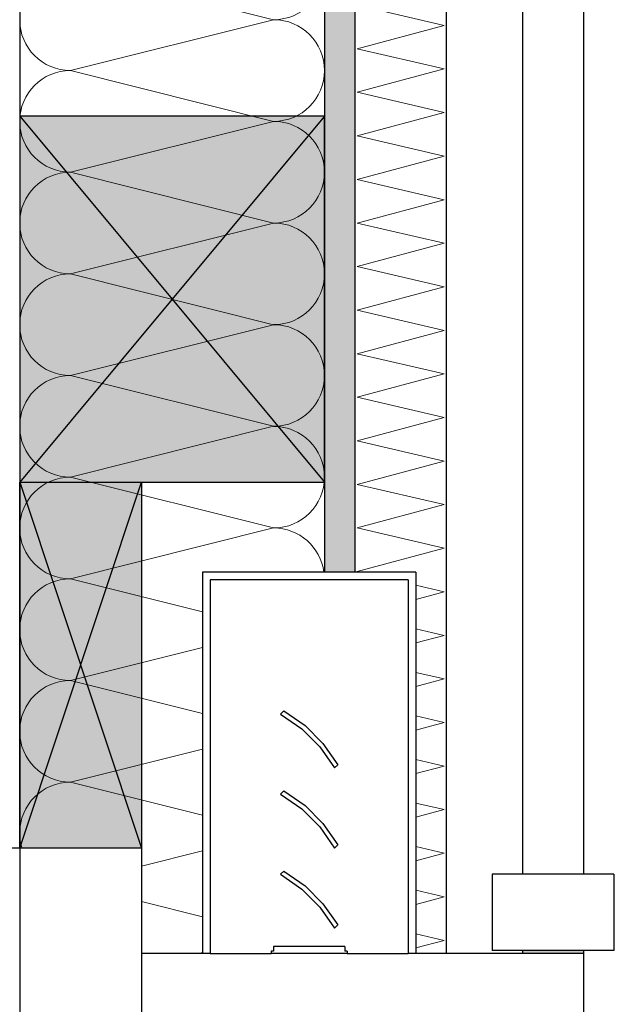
# Model space of a CAD drawing. Header units: metres. Extents: x -12 to 62.3, y -22.2 to 2.8.
# Tile 204 of 214: x 45.39 to 45.781, y -3.287 to -2.642. Entities that reach past the tile are written whole.
import ezdxf

# ---------------------------------------------------------------- set-up
doc = ezdxf.new("R2010")
doc.units = ezdxf.units.M
doc.header["$LTSCALE"] = 20
doc.header["$MEASUREMENT"] = 0
doc.layers.get('0').update_dxf_attribs({"color": 8, "lineweight": 9})
doc.layers.get('Defpoints').update_dxf_attribs({"color": 8, "lineweight": 9})
for name, color, linetype in [('Neubau_A-Außenwände', 8, 'Continuous'), ('Neubau_S-Ausbesserung 2D_3D', 8, 'Continuous'), ('Neubau_T-Bemaßung', 8, 'Continuous'), ('Neubau_Z-Modellierung Fassade', 8, 'Continuous')]:
    doc.layers.add(name, color=color, linetype=linetype)
doc.styles.add('ERSTELLTER_STIL_2', font='arial.ttf')
doc.dimstyles.new('ERSTELLTER_STIL__1', dxfattribs={"dimtxt": 0.0875, "dimasz": 0.059375, "dimexe": 0.18, "dimexo": 0.0625, "dimgap": 0, "dimtad": 1, "dimzin": 0, "dimdsep": 46, "dimtxsty": 'ERSTELLTER_STIL_2', "dimblk": 'ARROWHEAD_6', "dimblk1": 'ARROWHEAD_6', "dimblk2": 'ARROWHEAD_6', "dimcen": 0.09, "dimclrd": 7, "dimclre": 7, "dimclrt": 7, "dimazin": 0, "dimtfac": 1, "dimtdec": 4, "dimtmove": 0, "dimatfit": 3, "dimfxl": 1, "dimtolj": 1, "dimtzin": 0, "dimarcsym": 0})

# ---------------------------------------------------------------- blocks, each defined once
blk = doc.blocks.new('*X345', base_point=(-18420.15716, 0))
at = {"layer": 'Neubau_A-Außenwände', "color": 8, "linetype": 'Continuous', "lineweight": 9}
for p, q in [((-21327.51389, 7.53333), (-21327.64722, 7.56667)), ((-21327.51389, 7.53333), (-21327.64722, 7.5)), ((-21327.51389, 7.46667), (-21327.64722, 7.5)), ((-21327.51389, 7.46667), (-21327.64722, 7.43333)), ((-21327.51389, 7.4), (-21327.64722, 7.43333)), ((-21327.51389, 7.4), (-21327.64722, 7.36667)), ((-21327.51389, 7.33333), (-21327.64722, 7.36667)), ((-21327.51389, 7.33333), (-21327.64722, 7.3)), ((-21327.51389, 7.26667), (-21327.64722, 7.3)), ((-21327.51389, 7.26667), (-21327.64722, 7.23333)), ((-21327.51389, 7.2), (-21327.64722, 7.23333)), ((-21327.51389, 7.2), (-21327.64722, 7.16667)), ((-21327.56056, 7.145), (-21327.64722, 7.16667)), ((-21327.56056, 7.12167), (-21327.64722, 7.1)), ((-21327.56056, 7.07833), (-21327.64722, 7.1)), ((-21327.56056, 7.055), (-21327.64722, 7.03333)), ((-21327.56056, 7.01167), (-21327.64722, 7.03333)), ((-21327.56056, 6.98833), (-21327.60056, 6.97833)), ((-21327.56056, 6.945), (-21327.60056, 6.955)), ((-21327.56056, 6.92167), (-21327.56322, 6.921))]:
    blk.add_line(p, q, dxfattribs=at)
for centre, start, end in [((-21327.64722, 7.53333), 90, 180), ((-21327.51389, 7.56667), 270, 0), ((-21327.64722, 7.53333), 180, 270), ((-21327.51389, 7.5), 0, 90), ((-21327.64722, 7.46667), 90, 180), ((-21327.51389, 7.5), 270, 0), ((-21327.64722, 7.46667), 180, 270), ((-21327.51389, 7.43333), 0, 90), ((-21327.64722, 7.4), 90, 180), ((-21327.51389, 7.43333), 270, 0), ((-21327.64722, 7.4), 180, 270), ((-21327.51389, 7.36667), 0, 90), ((-21327.64722, 7.33333), 90, 180), ((-21327.51389, 7.36667), 270, 0), ((-21327.64722, 7.33333), 180, 270), ((-21327.51389, 7.3), 0, 90), ((-21327.64722, 7.26667), 90, 180), ((-21327.51389, 7.3), 270, 0), ((-21327.64722, 7.26667), 180, 270), ((-21327.51389, 7.23333), 0, 90), ((-21327.64722, 7.2), 90, 180), ((-21327.51389, 7.23333), 270, 0), ((-21327.64722, 7.2), 180, 270), ((-21327.51389, 7.16667), 7.46961, 90), ((-21327.64722, 7.13333), 90, 180), ((-21327.64722, 7.13333), 180, 270), ((-21327.64722, 7.06667), 90, 180), ((-21327.64722, 7.06667), 180, 270), ((-21327.64722, 7), 90, 180), ((-21327.64722, 7), 180, 197.45762)]:
    blk.add_arc(centre, 0.03333, start, end, dxfattribs=at)
blk = doc.blocks.new('*X346', base_point=(-18420.15716, 0))
at = {"layer": 'Neubau_A-Außenwände', "color": 8, "linetype": 'Continuous', "lineweight": 9}
for p, q in [((-21327.402, 7.52959), (-21327.45911, 7.54286)), ((-21327.45911, 7.51429), (-21327.402, 7.52959)), ((-21327.402, 7.50102), (-21327.45911, 7.51429)), ((-21327.45911, 7.48571), (-21327.402, 7.50102)), ((-21327.402, 7.47244), (-21327.45911, 7.48571)), ((-21327.45911, 7.45714), (-21327.402, 7.47244)), ((-21327.402, 7.44387), (-21327.45911, 7.45714)), ((-21327.45911, 7.42857), (-21327.402, 7.44387)), ((-21327.402, 7.4153), (-21327.45911, 7.42857)), ((-21327.45911, 7.4), (-21327.402, 7.4153)), ((-21327.402, 7.38673), (-21327.45911, 7.4)), ((-21327.45911, 7.37143), (-21327.402, 7.38673)), ((-21327.402, 7.35816), (-21327.45911, 7.37143)), ((-21327.45911, 7.34286), (-21327.402, 7.35816)), ((-21327.402, 7.32959), (-21327.45911, 7.34286)), ((-21327.45911, 7.31429), (-21327.402, 7.32959)), ((-21327.402, 7.30102), (-21327.45911, 7.31429)), ((-21327.45911, 7.28571), (-21327.402, 7.30102)), ((-21327.402, 7.27244), (-21327.45911, 7.28571)), ((-21327.45911, 7.25714), (-21327.402, 7.27244)), ((-21327.402, 7.24387), (-21327.45911, 7.25714)), ((-21327.45911, 7.22857), (-21327.402, 7.24387)), ((-21327.402, 7.2153), (-21327.45911, 7.22857)), ((-21327.45911, 7.2), (-21327.402, 7.2153)), ((-21327.402, 7.18673), (-21327.45911, 7.2)), ((-21327.45911, 7.17143), (-21327.402, 7.18673)), ((-21327.45727, 7.171), (-21327.45911, 7.17143)), ((-21327.402, 7.15816), (-21327.42056, 7.16247)), ((-21327.42056, 7.15319), (-21327.402, 7.15816)), ((-21327.402, 7.12959), (-21327.42056, 7.1339)), ((-21327.42056, 7.12462), (-21327.402, 7.12959)), ((-21327.402, 7.10102), (-21327.42056, 7.10533)), ((-21327.42056, 7.09604), (-21327.402, 7.10102)), ((-21327.402, 7.07244), (-21327.42056, 7.07676)), ((-21327.42056, 7.06747), (-21327.402, 7.07244)), ((-21327.402, 7.04387), (-21327.42056, 7.04818)), ((-21327.42056, 7.0389), (-21327.402, 7.04387)), ((-21327.402, 7.0153), (-21327.42056, 7.01961)), ((-21327.42056, 7.01033), (-21327.402, 7.0153)), ((-21327.402, 6.98673), (-21327.42056, 6.99104)), ((-21327.42056, 6.98176), (-21327.402, 6.98673)), ((-21327.402, 6.95816), (-21327.42056, 6.96247)), ((-21327.42056, 6.95319), (-21327.402, 6.95816)), ((-21327.402, 6.92959), (-21327.42056, 6.9339)), ((-21327.42056, 6.92462), (-21327.402, 6.92959))]:
    blk.add_line(p, q, dxfattribs=at)
blk = doc.blocks.new('ARROWHEAD_6')
at = {"color": 0, "linetype": 'Continuous', "lineweight": 0}
for p, q in [((-0.5, -0.5), (0.5, 0.5)), ((0, 0), (-1, 0))]:
    blk.add_line(p, q, dxfattribs=at)
blk = doc.blocks.new('*D462')
at = {"layer": 'Defpoints', "color": 0, "linetype": 'Continuous', "transparency": 16777216}
for p in [(42.69, -3.025), (42.89974, -3.025), (55.892, -6.025)]:
    blk.add_point(p, dxfattribs=at)
at = {"layer": 'Neubau_T-Bemaßung', "linetype": 'Continuous', "lineweight": -2, "transparency": 16777216}
for p, q in [((42.7525, -3.025), (43.07974, -3.025)), ((42.89974, -3.08438), (42.89974, -4.41504)), ((42.89974, -5.96563), (42.89974, -4.64197)), ((55.8295, -6.025), (42.71974, -6.025))]:
    blk.add_line(p, q, dxfattribs=at)
at = {"layer": 'Neubau_T-Bemaßung', "linetype": 'Continuous', "lineweight": -2, "transparency": 16777216, "xscale": 0.059375, "yscale": 0.059375, "zscale": 0.059375}
for p, rotation in [((42.89974, -3.025), 90), ((42.89974, -6.025), 270)]:
    blk.add_blockref('ARROWHEAD_6', p, dxfattribs=dict(at, rotation=rotation))
at = {"layer": 'Neubau_T-Bemaßung', "linetype": 'Continuous', "transparency": 16777216, "insert": (42.89974, -4.5285), "char_height": 0.0875, "attachment_point": 5, "rotation": 90, "style": 'ERSTELLTER_STIL_2'}
blk.add_mtext('\\A1;3.00', dxfattribs=at)
blk = doc.blocks.new('*D511')
at = {"layer": 'Defpoints', "color": 0, "linetype": 'Continuous', "transparency": 16777216}
for p in [(2.64481, -3.025), (42.69, -3.025), (55.892, -6.025)]:
    blk.add_point(p, dxfattribs=at)
at = {"layer": 'Neubau_T-Bemaßung', "linetype": 'Continuous', "lineweight": -2, "transparency": 16777216}
for p, q in [((42.6275, -3.025), (2.46481, -3.025)), ((2.64481, -3.08438), (2.64481, -4.41504)), ((2.64481, -5.96563), (2.64481, -4.64197)), ((55.8295, -6.025), (2.46481, -6.025))]:
    blk.add_line(p, q, dxfattribs=at)
at = {"layer": 'Neubau_T-Bemaßung', "linetype": 'Continuous', "lineweight": -2, "transparency": 16777216, "xscale": 0.059375, "yscale": 0.059375, "zscale": 0.059375}
for p, rotation in [((2.64481, -3.025), 90), ((2.64481, -6.025), 270)]:
    blk.add_blockref('ARROWHEAD_6', p, dxfattribs=dict(at, rotation=rotation))
at = {"layer": 'Neubau_T-Bemaßung', "linetype": 'Continuous', "transparency": 16777216, "insert": (2.64481, -4.5285), "char_height": 0.0875, "attachment_point": 5, "rotation": 90, "style": 'ERSTELLTER_STIL_2'}
blk.add_mtext('\\A1;3.00', dxfattribs=at)
blk = doc.blocks.new('*D423')
at = {"layer": 'Defpoints', "color": 0, "linetype": 'Continuous', "transparency": 16777216}
for p in [(8.76012, -3.025), (42.69, -3.025), (55.892, -6.025)]:
    blk.add_point(p, dxfattribs=at)
at = {"layer": 'Neubau_T-Bemaßung', "linetype": 'Continuous', "lineweight": -2, "transparency": 16777216}
for p, q in [((42.6275, -3.025), (8.58012, -3.025)), ((8.76012, -3.08438), (8.76012, -4.41504)), ((8.76012, -5.96563), (8.76012, -4.64197)), ((55.8295, -6.025), (8.58012, -6.025))]:
    blk.add_line(p, q, dxfattribs=at)
at = {"layer": 'Neubau_T-Bemaßung', "linetype": 'Continuous', "lineweight": -2, "transparency": 16777216, "xscale": 0.059375, "yscale": 0.059375, "zscale": 0.059375}
for p, rotation in [((8.76012, -3.025), 90), ((8.76012, -6.025), 270)]:
    blk.add_blockref('ARROWHEAD_6', p, dxfattribs=dict(at, rotation=rotation))
at = {"layer": 'Neubau_T-Bemaßung', "linetype": 'Continuous', "transparency": 16777216, "insert": (8.76012, -4.5285), "char_height": 0.0875, "attachment_point": 5, "rotation": 90, "style": 'ERSTELLTER_STIL_2'}
blk.add_mtext('\\A1;3.00', dxfattribs=at)

msp = doc.modelspace()

# ---------------------------------------------------------------- hatches: boundary and pattern name
at = {"layer": 'Neubau_A-Außenwände', "linetype": 'Continuous'}
for points in [[(45.59, -1.665), (45.59, -3.004), (45.61, -3.004), (45.61, -1.665)], [(45.72, -3.254), (45.76, -3.254), (45.76, -3.252), (45.72, -3.252)]]:
    msp.add_hatch(color=256, dxfattribs=at).paths.add_polyline_path(points)
at = {"layer": 'Neubau_S-Ausbesserung 2D_3D', "linetype": 'Continuous'}
for points in [[(45.59, -2.705), (45.39, -2.705), (45.39, -2.945), (45.59, -2.945)], [(45.39, -3.185), (45.39, -2.945), (45.47, -2.945), (45.47, -3.185)]]:
    msp.add_hatch(color=256, dxfattribs=at).paths.add_polyline_path(points)

# ---------------------------------------------------------------- linework, layer by layer
at = {"layer": 'Neubau_A-Außenwände', "linetype": 'Continuous'}
for p, q in [((45.39, -1.665), (45.39, -3.185)), ((45.59, -1.665), (45.59, -3.004)), ((45.61, -1.665), (45.61, -3.004)), ((45.67, -1.665), (45.67, -3.254)), ((45.72, -1.665), (45.72, -3.202)), ((45.76, -1.665), (45.76, -3.202)), ((45.51, -3.004), (45.51, -3.254)), ((45.65, -3.004), (45.65, -3.254)), ((45.515, -3.009), (45.515, -3.254)), ((45.645, -3.009), (45.515, -3.009)), ((45.645, -3.009), (45.645, -3.254)), ((45.56338, -3.09487), (45.56126, -3.09699)), ((45.59874, -3.13023), (45.59662, -3.13235)), ((45.56338, -3.14743), (45.56126, -3.14955)), ((45.59874, -3.18278), (45.59662, -3.1849)), ((45.47, -3.185), (45.47, -3.254)), ((45.56338, -3.19998), (45.56126, -3.20211)), ((45.59874, -3.23534), (45.59662, -3.23746)), ((45.51, -3.254), (45.47, -3.254)), ((45.47, -3.254), (45.47, -3.335)), ((45.515, -3.254), (45.51, -3.254)), ((45.515, -3.254), (45.555, -3.254)), ((45.555, -3.2525), (45.555, -3.254)), ((45.5565, -3.2525), (45.555, -3.2525)), ((45.605, -3.254), (45.555, -3.254)), ((45.5565, -3.2495), (45.5565, -3.2525)), ((45.6035, -3.2495), (45.5565, -3.2495)), ((45.6035, -3.2495), (45.6035, -3.2525)), ((45.605, -3.2525), (45.6035, -3.2525)), ((45.605, -3.2525), (45.605, -3.254)), ((45.605, -3.254), (45.645, -3.254)), ((45.65, -3.254), (45.645, -3.254)), ((45.72, -3.252), (45.72, -3.254)), ((45.76, -3.254), (45.72, -3.254)), ((45.76, -3.252), (45.76, -3.254)), ((45.76, -3.254), (45.76, -5.66))]:
    msp.add_line(p, q, dxfattribs=at)
at = {"layer": 'Neubau_A-Außenwände', "linetype": 'Continuous', "flags": 128}
for points in [[(45.65, -3.004), (45.61, -3.004), (45.59, -3.004), (45.51, -3.004)], [(45.56126, -3.09699), (45.57517, -3.10666), (45.58695, -3.11844), (45.59662, -3.13235)], [(45.56338, -3.09487), (45.57729, -3.10454), (45.58907, -3.11632), (45.59874, -3.13023)], [(45.56126, -3.14955), (45.57517, -3.15921), (45.58695, -3.171), (45.59662, -3.1849)], [(45.56338, -3.14743), (45.57729, -3.15709), (45.58907, -3.16888), (45.59874, -3.18278)], [(45.47, -3.185), (45.39, -3.185), (45.375, -3.185)], [(45.39, -3.185), (45.39, -3.315), (45.39, -3.335)], [(45.56126, -3.20211), (45.57517, -3.21177), (45.58695, -3.22355), (45.59662, -3.23746)], [(45.56338, -3.19998), (45.57729, -3.20965), (45.58907, -3.22143), (45.59874, -3.23534)], [(45.72, -3.254), (45.67, -3.254), (45.65, -3.254)]]:
    msp.add_lwpolyline(points, dxfattribs=at)
at = {"layer": 'Neubau_S-Ausbesserung 2D_3D', "linetype": 'Continuous'}
for p, q in [((45.59, -2.705), (45.39, -2.945)), ((45.39, -2.705), (45.59, -2.945)), ((45.39, -3.185), (45.47, -2.945)), ((45.39, -2.945), (45.47, -3.185))]:
    msp.add_line(p, q, dxfattribs=at)
at = {"layer": 'Neubau_S-Ausbesserung 2D_3D', "linetype": 'Continuous', "flags": 128}
for points in [[(45.59, -2.705), (45.39, -2.705), (45.39, -2.945), (45.59, -2.945)], [(45.39, -3.185), (45.39, -2.945), (45.47, -2.945), (45.47, -3.185)]]:
    msp.add_lwpolyline(points, close=True, dxfattribs=at)
at = {"layer": 'Neubau_Z-Modellierung Fassade', "linetype": 'Continuous'}
for p, q in [((45.7, -3.202), (45.7, -3.252)), ((45.78, -3.202), (45.76, -3.202)), ((45.78, -3.202), (45.78, -3.252)), ((45.78, -3.252), (45.76, -3.252))]:
    msp.add_line(p, q, dxfattribs=at)
at = {"layer": 'Neubau_Z-Modellierung Fassade', "linetype": 'Continuous', "flags": 128}
for points in [[(45.76, -3.202), (45.72, -3.202), (45.7, -3.202)], [(45.76, -3.252), (45.72, -3.252), (45.7, -3.252)]]:
    msp.add_lwpolyline(points, dxfattribs=at)

# ---------------------------------------------------------------- block references
at = {"layer": 'Neubau_A-Außenwände'}
for name in ['*X345', '*X346']:
    msp.add_blockref(name, (2952.9134, -10.175), dxfattribs=at)

# ---------------------------------------------------------------- dimensions: what is measured, and where the dimension line sits
at = {"layer": 'Neubau_T-Bemaßung', "linetype": 'Continuous'}
for base, picture, middle in [((2.64481, -3.025), '*D511', (2.64481, -4.5285)), ((8.76012, -3.025), '*D423', (8.76012, -4.5285)), ((42.89974, -3.025), '*D462', (42.89974, -4.5285))]:
    dim = msp.add_linear_dim(base=base, p1=(55.892, -6.025), p2=(42.69, -3.025), angle=90, dimstyle='ERSTELLTER_STIL__1', override={"dimclrd": 256, "dimclre": 256, "dimclrt": 256}, dxfattribs=at)
    dim.commit()
    dim.dimension.update_dxf_attribs({"geometry": picture, "text_midpoint": middle, "dimtype": 160, "text_rotation": 90})

doc.saveas('drawing.dxf')
